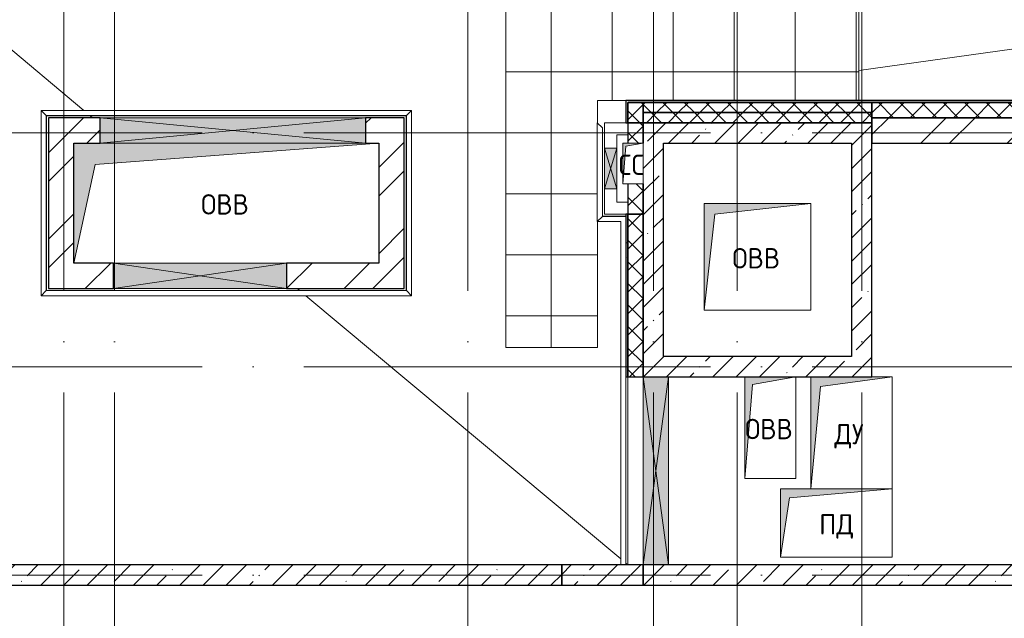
# Model space of a CAD drawing. Header units: millimetres. Extents: x -30540 to 150652, y -11730 to 123410.
# Tile 96 of 113: x 88373 to 98057, y 75025 to 80914. Entities that reach past the tile are written whole.
import ezdxf

# ---------------------------------------------------------------- set-up
doc = ezdxf.new("R2010")
doc.units = ezdxf.units.MM
doc.linetypes.add('ADSK_Линия сетки', pattern=[5000, 4000, -500, 0, -500])
for name, color, linetype, lineweight in [('A-____-NOTE-TEXT', 7, 'Continuous', 18), ('A-GENM-____-OTLN', 7, 'Continuous', 18), ('A-GLAZ-____-MCUT', 7, 'Continuous', 9), ('A-GLAZ-____-OTLN', 7, 'Continuous', 18), ('A-ROOF-____-OTLN', 7, 'Continuous', 18), ('A-ROOF-____-PATT', 7, 'Continuous', 18), ('A-WALL-____-MCUT', 7, 'Continuous', 40), ('A-WALL-____-OTLN', 7, 'Continuous', 18), ('A-WALL-____-PATT', 7, 'Continuous', 40), ('M-EQPM-____-OTLN', 7, 'Continuous', 18), ('S-GRID-____-OTLN', 7, 'Continuous', 9)]:
    doc.layers.add(name, color=color, linetype=linetype, lineweight=lineweight)
doc.styles.add('GOST Common', font='GOST_Common.ttf', dxfattribs={"height": 200})
pattern_1 = [(45, (0, 0), (-228.0985, 228.0985), []), (45, (228.1, 0), (-228.0985, 228.0985), [403.225, -80.645, 6.706, -73.939])]
pattern_2 = [(45, (0, 0), (-106.06602, 106.06602), []), (135, (0, 0), (-106.06602, -106.06602), [])]
pattern_3 = [(45, (0, 0), (-424.264, 424.264), []), (45, (0, 282.8), (-424.264, 424.264), [])]
pattern_4 = [(0, (0, 0), (406.4, 101.6), [6.706, -298.094, 6.706, -298.094, -1625.6]), (0, (0, 0), (406.4, 101.6), [-609.6, 6.706, -602.894, 6.706, -298.094, -711.2]), (0, (0, 0), (406.4, 101.6), [-1524, 6.706, -196.494, 6.706, -501.294]), (120, (152.4, 50.8), (-291.18818, 301.152724), [6.706, -298.094, 6.706, -298.094, -1625.6]), (120, (152.4, 50.8), (-291.18818, 301.152724), [-609.6, 6.706, -602.894, 6.706, -298.094, -711.2]), (120, (152.4, 50.8), (-291.18818, 301.152724), [-1524, 6.706, -196.494, 6.706, -501.294]), (240, (203.2, 254), (-115.21182, -402.752724), [6.706, -298.094, 6.706, -298.094, -1625.6]), (240, (203.2, 254), (-115.21182, -402.752724), [-609.6, 6.706, -602.894, 6.706, -298.094, -711.2]), (240, (203.2, 254), (-115.21182, -402.752724), [-1524, 6.706, -196.494, 6.706, -501.294])]

# ---------------------------------------------------------------- blocks, each defined once
blk = doc.blocks.new('АР_Канал вертикальный прямоугольный - ПД-7456002-Кровля ЭЛ')
at = {"layer": 'M-EQPM-____-OTLN', "lineweight": 13, "true_color": 0xe2e2e2}
blk.add_hatch(color=254, dxfattribs=at).paths.add_polyline_path([(-550, -337.5), (-461.25, 248.75), (550, 337.5), (-550, 337.5), (-550, -153.02)])
at = {"layer": 'M-EQPM-____-OTLN', "color": 253, "lineweight": 13, "true_color": 0xaaaaaa}
for p, q in [((550, 337.5), (-550, 337.5)), ((-550, 337.5), (-550, -337.5)), ((550, 337.5), (-550, 337.5)), ((-550, 337.5), (-550, -337.5)), ((-550, -337.5), (-550, 337.5)), ((-550, 337.5), (550, 337.5)), ((-461.25, 248.75), (550, 337.5)), ((-461.25, 248.75), (550, 337.5)), ((550, -337.5), (550, 337.5)), ((550, 337.5), (550, -337.5)), ((-550, -337.5), (-461.25, 248.75)), ((-550, -337.5), (-461.25, 248.75)), ((-550, -337.5), (550, -337.5)), ((550, -337.5), (-550, -337.5))]:
    blk.add_line(p, q, dxfattribs=at)
blk = doc.blocks.new('АР_Канал вертикальный прямоугольный - ДУ-6135755-Кровля ЭЛ')
at = {"layer": 'M-EQPM-____-OTLN', "lineweight": 13, "true_color": 0xe2e2e2}
blk.add_hatch(color=254, dxfattribs=at).paths.add_polyline_path([(-400, -550), (-305, 455), (400, 550), (-400, 550)])
at = {"layer": 'M-EQPM-____-OTLN', "color": 253, "lineweight": 13, "true_color": 0xaaaaaa}
for p, q in [((-400, 550), (-400, -550)), ((-400, 550), (-400, -550)), ((-400, -550), (-400, 550)), ((-305, 455), (400, 550)), ((-305, 455), (400, 550)), ((400, 550), (200, 550)), ((400, 550), (200, 550)), ((200, 550), (400, 550)), ((400, -550), (400, 550)), ((400, 550), (400, -550)), ((-400, -550), (-305, 455)), ((-400, -550), (-305, 455))]:
    blk.add_line(p, q, dxfattribs=at)
blk = doc.blocks.new('АР_Канал вертикальный прямоугольный - ОВВ-6135778-Кровля ЭЛ')
at = {"layer": 'M-EQPM-____-OTLN', "lineweight": 13, "true_color": 0xe2e2e2}
blk.add_hatch(color=254, dxfattribs=at).paths.add_polyline_path([(-250, -500), (-175, 425), (250, 500), (-250, 500)])
at = {"layer": 'M-EQPM-____-OTLN', "color": 253, "lineweight": 13, "true_color": 0xaaaaaa}
for p, q in [((-250, 500), (-250, -500)), ((-250, 500), (-250, -500)), ((-250, -500), (-250, 500)), ((-175, 425), (250, 500)), ((-175, 425), (250, 500)), ((250, -500), (250, 500)), ((250, 500), (250, -500)), ((-250, -500), (-175, 425)), ((-250, -500), (-175, 425)), ((-250, -500), (250, -500)), ((250, -500), (-250, -500))]:
    blk.add_line(p, q, dxfattribs=at)
blk = doc.blocks.new('АР_Канал вертикальный прямоугольный1 - ОВВ-7849005-Кровля ЭЛ')
at = {"layer": 'M-EQPM-____-OTLN', "lineweight": 13, "true_color": 0xe2e2e2}
blk.add_hatch(color=254, dxfattribs=at).paths.add_polyline_path([(-525, -525), (-420, 420), (525, 525), (-525, 525), (-525, -124.2)])
at = {"layer": 'M-EQPM-____-OTLN', "color": 253, "lineweight": 13, "true_color": 0xaaaaaa}
for p, q in [((525, 525), (-525, 525)), ((-525, 525), (-525, -525)), ((525, 525), (-525, 525)), ((-525, 525), (-525, -525)), ((-525, -525), (-525, 525)), ((-525, 525), (525, 525)), ((-420, 420), (525, 525)), ((-420, 420), (525, 525)), ((525, -525), (525, 525)), ((525, 525), (525, -525)), ((-525, -525), (-420, 420)), ((-525, -525), (-420, 420)), ((-525, -525), (525, -525)), ((525, -525), (-525, -525))]:
    blk.add_line(p, q, dxfattribs=at)
blk = doc.blocks.new('АР_Отверстие прямоугольное - ВК-6807812-Кровля ЭЛ')
at = {"layer": 'A-GLAZ-____-OTLN', "lineweight": 13, "true_color": 0xf0f0f0}
blk.add_hatch(color=7, dxfattribs=at).paths.add_polyline_path([(-725, -125), (975, -125), (975, 125), (-725, 125)])
at = {"layer": 'A-GLAZ-____-MCUT', "color": 253, "lineweight": 15, "true_color": 0xaaaaaa}
for p, q in [((-725, 125), (-725, -125)), ((975, 125), (975, -125))]:
    blk.add_line(p, q, dxfattribs=at)
at = {"layer": 'A-GLAZ-____-OTLN', "color": 253, "lineweight": 5, "true_color": 0xaaaaaa}
for p, q in [((975, 125), (-725, -125)), ((-725, 125), (975, -125))]:
    blk.add_line(p, q, dxfattribs=at)
at = {"layer": 'A-GLAZ-____-OTLN', "color": 253, "lineweight": 13, "true_color": 0xaaaaaa}
for p, q in [((975, 125), (-725, 125)), ((-725, 125), (-725, -125)), ((975, -125), (975, 125)), ((-725, -125), (975, -125))]:
    blk.add_line(p, q, dxfattribs=at)
blk = doc.blocks.new('АР_Отверстие прямоугольное - ОВВ-7122935-Кровля ЭЛ')
at = {"layer": 'A-GLAZ-____-OTLN', "lineweight": 13, "true_color": 0xf0f0f0}
blk.add_hatch(color=7, dxfattribs=at).paths.add_polyline_path([(-525.1, 125), (-1180, 125), (-1180, -125), (1430, -125), (1430, 125)])
at = {"layer": 'A-GLAZ-____-MCUT', "color": 253, "lineweight": 15, "true_color": 0xaaaaaa}
for p, q in [((-1180, 125), (-1180, -125)), ((1430, 125), (1430, -125))]:
    blk.add_line(p, q, dxfattribs=at)
at = {"layer": 'A-GLAZ-____-OTLN', "color": 253, "lineweight": 5, "true_color": 0xaaaaaa}
for p, q in [((1430, 125), (-1180, -125)), ((-1180, 125), (1430, -125))]:
    blk.add_line(p, q, dxfattribs=at)
at = {"layer": 'A-GLAZ-____-OTLN', "color": 253, "lineweight": 13, "true_color": 0xaaaaaa}
for p, q in [((1430, 125), (-1180, 125)), ((-1180, 125), (-1180, -125)), ((1430, -125), (1430, 125)), ((-1180, -125), (1430, -125))]:
    blk.add_line(p, q, dxfattribs=at)
blk = doc.blocks.new('АР_Отверстие прямоугольное - ВК-8138655-Кровля ЭЛ')
at = {"layer": 'A-GLAZ-____-OTLN', "lineweight": 13, "true_color": 0xf0f0f0}
blk.add_hatch(color=7, dxfattribs=at).paths.add_polyline_path([(1050, -125), (1050, 125), (-800, 125), (-800, -125), (790.5, -125)])
at = {"layer": 'A-GLAZ-____-MCUT', "color": 253, "lineweight": 15, "true_color": 0xaaaaaa}
for p, q in [((-800, 125), (-800, -125)), ((1050, 125), (1050, -125))]:
    blk.add_line(p, q, dxfattribs=at)
at = {"layer": 'A-GLAZ-____-OTLN', "color": 253, "lineweight": 5, "true_color": 0xaaaaaa}
for p, q in [((1050, 125), (-800, -125)), ((-800, 125), (1050, -125))]:
    blk.add_line(p, q, dxfattribs=at)
at = {"layer": 'A-GLAZ-____-OTLN', "color": 253, "lineweight": 13, "true_color": 0xaaaaaa}
for p, q in [((1050, 125), (-800, 125)), ((-800, 125), (-800, -125)), ((1050, -125), (1050, 125)), ((-800, -125), (1050, -125))]:
    blk.add_line(p, q, dxfattribs=at)
blk = doc.blocks.new('АР_Канал вертикальный прямоугольный - СС-7689667-Кровля ЭЛ')
at = {"layer": 'M-EQPM-____-OTLN', "lineweight": 13, "true_color": 0xe2e2e2}
blk.add_hatch(color=254, dxfattribs=at).paths.add_polyline_path([(-100, -200), (-70, 170), (100, 200), (-100, 200), (-100, -76.4)])
at = {"layer": 'M-EQPM-____-OTLN', "color": 253, "lineweight": 13, "true_color": 0xaaaaaa}
for p, q in [((100, 200), (-100, 200)), ((-100, 200), (-100, -200)), ((100, 200), (-100, 200)), ((-100, 200), (-100, -200)), ((-100, -200), (-100, 200)), ((-100, 200), (100, 200)), ((-70, 170), (100, 200)), ((-70, 170), (100, 200)), ((100, -200), (100, 200)), ((100, 200), (100, -200)), ((-100, -200), (-70, 170)), ((-100, -200), (-70, 170)), ((-100, -200), (100, -200)), ((100, -200), (-100, -200))]:
    blk.add_line(p, q, dxfattribs=at)
blk = doc.blocks.new('АР_Отверстие прямоугольное - ВК-V55-Кровля ЭЛ')
at = {"layer": 'A-GLAZ-____-OTLN', "lineweight": 13, "true_color": 0xf0f0f0}
blk.add_hatch(color=7, dxfattribs=at).paths.add_polyline_path([(325, -60), (325, 60), (-75, 60), (-75, -60)])
at = {"layer": 'A-GLAZ-____-MCUT', "color": 253, "lineweight": 15, "true_color": 0xaaaaaa}
for p, q in [((-75, 60), (-75, -60)), ((325, 60), (325, -60))]:
    blk.add_line(p, q, dxfattribs=at)
at = {"layer": 'A-GLAZ-____-OTLN', "color": 253, "lineweight": 5, "true_color": 0xaaaaaa}
for p, q in [((325, 60), (-75, -60)), ((-75, 60), (325, -60))]:
    blk.add_line(p, q, dxfattribs=at)
at = {"layer": 'A-GLAZ-____-OTLN', "color": 253, "lineweight": 13, "true_color": 0xaaaaaa}
for p, q in [((325, 60), (-75, 60)), ((-75, 60), (-75, -60)), ((325, -60), (325, 60)), ((-75, -60), (325, -60))]:
    blk.add_line(p, q, dxfattribs=at)
blk = doc.blocks.new('АР_Канал вертикальный прямоугольный - ОВВ-7477462-Кровля ЭЛ')
at = {"layer": 'M-EQPM-____-OTLN', "lineweight": 13, "true_color": 0xe2e2e2}
blk.add_hatch(color=254, dxfattribs=at).paths.add_polyline_path([(-1500, -590), (-1291, 381), (1500, 590), (-1500, 590)])
at = {"layer": 'M-EQPM-____-OTLN', "color": 253, "lineweight": 13, "true_color": 0xaaaaaa}
for p, q in [((-1291, 381), (1500, 590)), ((-1291, 381), (1500, 590)), ((-1500, -590), (-1291, 381)), ((-1500, -590), (-1291, 381))]:
    blk.add_line(p, q, dxfattribs=at)
blk = doc.blocks.new('_GM_Dt-St-D_Фартук гнутый из оцинкованной стали_Пристенный_Тип 1__c-верхняя кромка с отгибом_ - ФС-1_3_50х70У100-1_5_t__RAL7016-8144683-Кровля ЭЛ')
at = {"layer": 'A-GENM-____-OTLN', "color": 253, "lineweight": 13, "true_color": 0xaaaaaa}
for p, q in [((0, -50), (50, 0)), ((50, 1.5), (50, 0)), ((921.5, 1.5), (50, 1.5)), ((921.5, 0), (50, 0)), ((921.5, 0), (921.5, 1.5)), ((921.5, 0), (971.5, -50)), ((971.5, -50), (0, -50))]:
    blk.add_line(p, q, dxfattribs=at)
blk = doc.blocks.new('_GM_Dt-St-D_Фартук гнутый из оцинкованной стали_Пристенный_Тип 1__c-верхняя кромка с отгибом_ - ФС-1_3_50х70У100-1_5_t__RAL7016-8144670-Кровля ЭЛ')
at = {"layer": 'A-GENM-____-OTLN', "color": 253, "lineweight": 13, "true_color": 0xaaaaaa}
for p, q in [((0, 1.5), (0, 0)), ((3430, 0), (0, 0)), ((3430, 1.5), (1580, 1.5)), ((3430, -50), (50, -50))]:
    blk.add_line(p, q, dxfattribs=at)
blk = doc.blocks.new('_GM_Dt-St-D_Фартук гнутый из оцинкованной стали_Пристенный_Тип 1__c-верхняя кромка с отгибом_ - ФС-1_3_50х70У100-1_5_t__RAL7016-8145062-Кровля ЭЛ')
at = {"layer": 'A-GENM-____-OTLN', "color": 253, "lineweight": 13, "true_color": 0xaaaaaa}
for p, q in [((0, 0), (231.5, 0)), ((50, 50), (281.5, 50)), ((281.5, 50), (231.5, 0)), ((231.5, -1.5), (231.5, 0)), ((0, -1.5), (231.5, -1.5))]:
    blk.add_line(p, q, dxfattribs=at)
blk = doc.blocks.new('_GM_Dt-St-D_Фартук гнутый из оцинкованной стали_Пристенный_Тип 1__c-верхняя кромка с отгибом_ - ФС-1_3_50х70У100-1_5_t__RAL7016-7676561-Кровля ЭЛ')
at = {"layer": 'A-GENM-____-OTLN', "color": 253, "lineweight": 13, "true_color": 0xaaaaaa}
for p, q in [((0, 50), (1823, 50)), ((50, 0), (0, 50)), ((50, 0), (1773, 0)), ((50, 0), (50, -1.5)), ((1823, 50), (1773, 0)), ((1773, -1.5), (1773, 0)), ((50, -1.5), (1773, -1.5))]:
    blk.add_line(p, q, dxfattribs=at)
blk = doc.blocks.new('_GM_Dt-St-D_Фартук гнутый из оцинкованной стали_Пристенный_Тип 1__c-верхняя кромка с отгибом_ - ФС-1_3_50х70У100-1_5_t__RAL7016-7676612-Кровля ЭЛ')
at = {"layer": 'A-GENM-____-OTLN', "color": 253, "lineweight": 13, "true_color": 0xaaaaaa}
for p, q in [((0, 50), (3643, 50)), ((50, 0), (0, 50)), ((50, 0), (3593, 0)), ((50, 0), (50, -1.5)), ((3643, 50), (3593, 0)), ((3593, -1.5), (3593, 0)), ((50, -1.5), (3593, -1.5))]:
    blk.add_line(p, q, dxfattribs=at)
blk = doc.blocks.new('_GM_Dt-St-D_Фартук гнутый из оцинкованной стали_Пристенный_Тип 1__c-верхняя кромка с отгибом_ - ФС-1_3_50х70У100-1_5_t__RAL7016-7676693-Кровля ЭЛ')
at = {"layer": 'A-GENM-____-OTLN', "color": 253, "lineweight": 13, "true_color": 0xaaaaaa}
for p, q in [((50, 1.5), (50, 0)), ((3593, 1.5), (50, 1.5)), ((3593, 0), (50, 0)), ((3593, 0), (3593, 1.5)), ((3593, 0), (3643, -50)), ((0, -50), (50, 0)), ((3643, -50), (0, -50))]:
    blk.add_line(p, q, dxfattribs=at)
blk = doc.blocks.new('_GM_Dt-St-D_Фартук гнутый из оцинкованной стали_Пристенный_Тип 1__c-верхняя кромка с отгибом_ - ФС-1_3_50х70У100-1_5_t__RAL7016-7676576-Кровля ЭЛ')
at = {"layer": 'A-GENM-____-OTLN', "color": 253, "lineweight": 13, "true_color": 0xaaaaaa}
for p, q in [((50, 1.5), (50, 0)), ((1773, 1.5), (50, 1.5)), ((1773, 0), (50, 0)), ((1773, 0), (1773, 1.5)), ((1773, 0), (1823, -50)), ((0, -50), (50, 0)), ((1823, -50), (0, -50))]:
    blk.add_line(p, q, dxfattribs=at)
blk = doc.blocks.new('Наметкина 10_РД_АР_К3_отсоединено_rvt-1-Кровля ЭЛ')
at = {"layer": 'A-ROOF-____-PATT', "lineweight": 5, "true_color": 0xd2d2d2}
h = blk.add_hatch(dxfattribs=at)
h.set_pattern_fill('FP_14', color=254, style=0, pattern_type=2)
h.set_pattern_definition([(0, (0, 0), (0, 600), []), (90, (0, 0), (-600, 4e-14), [])])
h.paths.add_polyline_path([(84989.6, 76250), (85101.5, 76250), (85101.5, 85261), (88675.3, 85261), (88675.3, 89725), (95725.3, 89725), (95725.3, 86171.5), (95751.8, 86171.5), (95751.8, 81328.5), (95725.3, 81328.5), (95725.3, 81020), (93155.3, 81020), (93155.3, 77690), (94055.3, 77690), (94055.3, 80120), (96625.3, 80120), (96625.3, 85950), (99800.3, 85950), (99800.3, 88410), (103091.7, 88410), (103091.7, 81075), (102295.3, 81075), (102295.3, 81065), (102045.3, 81065), (102045.3, 81075), (100100.3, 81075), (100100.3, 80175), (108900.3, 80175), (108900.3, 81422), (113980.3, 81422), (113980.3, 78900), (125861.4, 78900), (125861.4, 89310), (109999.3, 89310), (109999.3, 92647.9), (103091.7, 92647.9), (103091.7, 89310), (96676.3, 89310), (96676.3, 90625), (75676.8, 90625), (75676.8, 89725), (87775.3, 89725), (87775.3, 86161), (84201.5, 86161), (84201.5, 81350), (82201.5, 81350), (82201.5, 80390), (75135.3, 80390), (75135.3, 82150), (66605.3, 82150), (66605.3, 85800), (69728.8, 85800), (69728.8, 86800), (65705.3, 86800), (65705.3, 85850), (65735.3, 85850), (65735.3, 85550), (65705.3, 85550), (65705.3, 83050), (65735.3, 83050), (65735.3, 82750), (65705.3, 82750), (65705.3, 81250), (73695.3, 81250), (73695.3, 79490), (82201.5, 79490), (82201.5, 78250), (84331.5, 78250), (84331.5, 76250)])
h.paths.add_polyline_path([(114880.3, 79800), (114880.3, 82322), (108000.3, 82322), (108000.3, 81075), (104005.3, 81075), (104005.3, 91747.9), (109099.3, 91747.9), (109099.3, 85625.1), (114880.3, 85625.1), (114880.3, 88410), (124961.4, 88410), (124961.4, 85826.5), (125006.8, 85826.5), (125006.8, 83673.5), (124961.4, 83673.5), (124961.4, 79800), (117687.1, 79800)])
h.paths.add_polyline_path([(97735.3, 86000), (97705.3, 86000), (97705.3, 86300), (98005.3, 86300), (98005.3, 86000)])
h.paths.add_polyline_path([(113599.9, 86525.1), (109999.3, 86525.1), (109999.3, 88410), (113980.3, 88410), (113980.3, 86525.1)])
h.paths.add_polyline_path([(75625.3, 89725), (75625.3, 90625), (75605.3, 90625), (75605.3, 89725)])
at = {"layer": 'A-WALL-____-PATT', "lineweight": 5, "true_color": 0xaaaaaa}
h = blk.add_hatch(dxfattribs=at)
h.set_pattern_fill('FP_16', color=253, style=0, pattern_type=2)
h.set_pattern_definition(pattern_4)
h.paths.add_polyline_path([(105425.5, 80100), (107355.3, 80100), (107355.3, 80120), (94355.3, 80120), (94355.3, 80100), (101338.3, 80100)])
h = blk.add_hatch(dxfattribs=at)
h.set_pattern_fill('FP_13', color=253, style=0, pattern_type=2)
h.set_pattern_definition(pattern_2)
h.paths.add_polyline_path([(94505.3, 79900), (94505.3, 80100), (94355.3, 80100), (94355.3, 79900)])
h = blk.add_hatch(dxfattribs=at)
h.set_pattern_fill('FP_13', color=253, style=0, pattern_type=2)
h.set_pattern_definition(pattern_2)
h.paths.add_polyline_path([(96755.3, 80000), (96755.3, 80100), (94505.3, 80100), (94505.3, 80000), (95207.6, 80000)])
h = blk.add_hatch(dxfattribs=at)
h.set_pattern_fill('FP_13', color=253, style=0, pattern_type=2)
h.set_pattern_definition(pattern_2)
h.paths.add_polyline_path([(107355.3, 79950), (107355.3, 80100), (96755.3, 80100), (96755.3, 79950), (107205.3, 79950)])
h = blk.add_hatch(dxfattribs=at)
h.set_pattern_fill('FP_13', color=253, style=0, pattern_type=2)
h.set_pattern_definition(pattern_2)
h.paths.add_polyline_path([(96755.3, 79900), (96755.3, 80000), (94505.3, 80000), (94505.3, 79900), (95207.6, 79900)])
h = blk.add_hatch(dxfattribs=at)
h.set_pattern_fill('FP_12', color=253, style=0, pattern_type=2)
h.set_pattern_definition(pattern_3)
h.paths.add_polyline_path([(92155.3, 79700), (92155.3, 79950), (91775.3, 79950), (91775.3, 79700), (91905.3, 79700)])
h.paths.add_polyline_path([(88655.3, 79700), (89165.3, 79700), (89165.3, 79950), (88655.3, 79950)])
h = blk.add_hatch(dxfattribs=at)
h.set_pattern_fill('FP_13', color=253, style=0, pattern_type=2)
h.set_pattern_definition(pattern_2)
h.paths.add_polyline_path([(94355.3, 79000), (94505.3, 79000), (94505.3, 79300), (94355.3, 79300)])
h.paths.add_polyline_path([(94505.3, 79700), (94505.3, 79900), (94355.3, 79900), (94355.3, 79700)])
h = blk.add_hatch(dxfattribs=at)
h.set_pattern_fill('FP_11', color=253, style=0, pattern_type=2)
h.set_pattern_definition(pattern_1)
h.paths.add_polyline_path([(96555.3, 79700), (96555.3, 79900), (94505.3, 79900), (94505.3, 79700), (95207.6, 79700)])
h = blk.add_hatch(dxfattribs=at)
h.set_pattern_fill('FP_11', color=253, style=0, pattern_type=2)
h.set_pattern_definition(pattern_1)
h.paths.add_polyline_path([(96555.3, 77600), (96755.3, 77600), (96755.3, 79900), (96555.3, 79900), (96555.3, 78700.8)])
h = blk.add_hatch(dxfattribs=at)
h.set_pattern_fill('FP_12', color=253, style=0, pattern_type=2)
h.set_pattern_definition(pattern_3)
h.paths.add_polyline_path([(98905.3, 79700), (98905.3, 79950), (96755.3, 79950), (96755.3, 79700), (97251.2, 79700)])
h = blk.add_hatch(dxfattribs=at)
h.set_pattern_fill('FP_12', color=253, style=0, pattern_type=2)
h.set_pattern_definition(pattern_3)
h.paths.add_polyline_path([(88905.3, 78520), (88905.3, 79700), (88655.3, 79700), (88655.3, 78520)])
h = blk.add_hatch(dxfattribs=at)
h.set_pattern_fill('FP_12', color=253, style=0, pattern_type=2)
h.set_pattern_definition(pattern_3)
h.paths.add_polyline_path([(92155.3, 78270), (92155.3, 79700), (91905.3, 79700), (91905.3, 78270)])
h = blk.add_hatch(dxfattribs=at)
h.set_pattern_fill('FP_11', color=253, style=0, pattern_type=2)
h.set_pattern_definition(pattern_1)
h.paths.add_polyline_path([(94705.3, 77400), (94705.3, 79700), (94505.3, 79700), (94505.3, 77400)])
h = blk.add_hatch(dxfattribs=at)
h.set_pattern_fill('FP_16', color=253, style=0, pattern_type=2)
h.set_pattern_definition(pattern_4)
h.paths.add_polyline_path([(94355.3, 77400), (94355.3, 79000), (94335.3, 79000), (94335.3, 77400)])
h = blk.add_hatch(dxfattribs=at)
h.set_pattern_fill('FP_13', color=253, style=0, pattern_type=2)
h.set_pattern_definition(pattern_2)
h.paths.add_polyline_path([(94505.3, 77400), (94505.3, 79000), (94355.3, 79000), (94355.3, 77400)])
h = blk.add_hatch(dxfattribs=at)
h.set_pattern_fill('FP_12', color=253, style=0, pattern_type=2)
h.set_pattern_definition(pattern_3)
h.paths.add_polyline_path([(90995.3, 78270), (91905.3, 78270), (91905.3, 78520), (90995.3, 78520)])
h.paths.add_polyline_path([(89295.3, 78270), (89295.3, 78520), (88655.3, 78520), (88655.3, 78270), (89076.8, 78270)])
h = blk.add_hatch(dxfattribs=at)
h.set_pattern_fill('FP_11', color=253, style=0, pattern_type=2)
h.set_pattern_definition(pattern_1)
h.paths.add_polyline_path([(94755.3, 77400), (96755.3, 77400), (96755.3, 77600), (94705.3, 77600), (94705.3, 77400)])
h = blk.add_hatch(dxfattribs=at)
h.set_pattern_fill('FP_11', color=253, style=0, pattern_type=2)
h.set_pattern_definition(pattern_1)
h.paths.add_polyline_path([(93705.3, 75350), (93705.3, 75550), (63825.3, 75550), (63825.3, 75350), (84989.6, 75350)])
h = blk.add_hatch(dxfattribs=at)
h.set_pattern_fill('FP_11', color=253, style=0, pattern_type=2)
h.set_pattern_definition(pattern_1)
h.paths.add_polyline_path([(94505.3, 75350), (94505.3, 75550), (93705.3, 75550), (93705.3, 75350)])
h = blk.add_hatch(dxfattribs=at)
h.set_pattern_fill('FP_11', color=253, style=0, pattern_type=2)
h.set_pattern_definition(pattern_1)
h.paths.add_polyline_path([(106955.3, 75350), (107205.3, 75350), (107205.3, 75550), (94505.3, 75550), (94505.3, 75350), (101338.3, 75350)])
at = {"layer": 'A-ROOF-____-OTLN', "color": 253, "lineweight": 13, "true_color": 0xaaaaaa}
for p, q in [((96625.3, 85950), (96625.3, 80120)), ((85101.5, 83283.2), (89004.6, 80021.5)), ((93155.3, 77690), (93155.3, 81020)), ((96625.3, 80413), (99447.9, 80808.5)), ((94055.3, 79898.5), (94055.3, 80120)), ((94335.3, 80120), (94055.3, 80120)), ((89066.2, 79970), (89090.1, 79950)), ((94055.3, 77690), (94055.3, 78928.5)), ((91100.5, 78270), (91124.4, 78250)), ((91186, 78198.5), (94283.8, 75609.8)), ((94055.3, 77690), (93155.3, 77690)), ((94335.3, 75566.7), (94355.3, 75550))]:
    blk.add_line(p, q, dxfattribs=at)
at = {"layer": 'A-WALL-____-MCUT', "color": 253, "lineweight": 30, "true_color": 0xaaaaaa}
for p, q in [((94335.3, 80120), (94335.3, 79900)), ((94355.3, 80120), (94335.3, 80120)), ((107355.3, 80120), (94355.3, 80120)), ((94355.3, 80100), (107355.3, 80100)), ((94355.3, 79900), (94355.3, 80100)), ((94355.3, 80100), (94355.3, 79900)), ((94505.3, 80100), (94355.3, 80100)), ((96755.3, 80100), (94505.3, 80100)), ((94505.3, 80100), (94505.3, 80000)), ((94505.3, 79900), (94505.3, 80100)), ((107355.3, 80100), (96755.3, 80100)), ((96755.3, 80100), (96755.3, 79950)), ((96755.3, 80000), (96755.3, 80100)), ((94505.3, 80000), (96755.3, 80000)), ((96755.3, 80000), (94505.3, 80000)), ((94505.3, 80000), (94505.3, 79900)), ((96755.3, 79900), (96755.3, 80000)), ((89165.3, 79950), (88655.3, 79950)), ((88655.3, 79950), (88655.3, 79700)), ((89165.3, 79700), (89165.3, 79950)), ((92155.3, 79950), (91775.3, 79950)), ((91775.3, 79950), (91775.3, 79700)), ((92155.3, 79700), (92155.3, 79950)), ((94335.3, 79900), (94355.3, 79900)), ((94355.3, 79900), (94505.3, 79900)), ((94355.3, 79900), (94355.3, 79700)), ((94505.3, 79900), (94355.3, 79900)), ((96555.3, 79900), (94505.3, 79900)), ((94505.3, 79900), (94505.3, 79700)), ((94505.3, 79900), (96755.3, 79900)), ((94505.3, 79700), (94505.3, 79900)), ((96755.3, 79900), (96555.3, 79900)), ((96755.3, 79950), (107205.3, 79950)), ((98905.3, 79950), (96755.3, 79950)), ((96755.3, 79950), (96755.3, 79700)), ((96755.3, 77600), (96755.3, 79900)), ((88655.3, 79700), (88655.3, 78520)), ((88905.3, 79700), (89165.3, 79700)), ((88905.3, 78520), (88905.3, 79700)), ((91775.3, 79700), (91905.3, 79700)), ((91905.3, 79700), (91905.3, 78520)), ((92155.3, 78270), (92155.3, 79700)), ((94705.3, 77600), (94705.3, 79700)), ((94705.3, 79700), (96555.3, 79700)), ((96555.3, 79700), (96555.3, 77600)), ((96755.3, 79700), (98905.3, 79700)), ((94355.3, 79300), (94355.3, 79000)), ((94505.3, 79300), (94505.3, 77400)), ((94505.3, 79000), (94505.3, 79300)), ((94335.3, 79000), (94335.3, 77400)), ((94355.3, 79000), (94335.3, 79000)), ((94355.3, 77400), (94355.3, 79000)), ((94355.3, 79000), (94355.3, 77400)), ((94505.3, 79000), (94355.3, 79000)), ((94355.3, 79000), (94505.3, 79000)), ((94505.3, 77400), (94505.3, 79000)), ((88655.3, 78520), (88655.3, 78270)), ((89295.3, 78520), (88905.3, 78520)), ((89295.3, 78270), (89295.3, 78520)), ((91905.3, 78520), (90995.3, 78520)), ((90995.3, 78520), (90995.3, 78270)), ((88655.3, 78270), (89295.3, 78270)), ((90995.3, 78270), (91905.3, 78270)), ((91905.3, 78270), (92155.3, 78270)), ((96555.3, 77600), (94705.3, 77600)), ((96755.3, 77400), (96755.3, 77600)), ((94335.3, 77400), (94355.3, 77400)), ((94355.3, 77400), (94505.3, 77400)), ((94505.3, 77400), (94705.3, 77400)), ((94705.3, 77400), (94755.3, 77400)), ((94755.3, 77400), (96755.3, 77400)), ((93705.3, 75550), (63825.3, 75550)), ((93705.3, 75350), (93705.3, 75550)), ((94505.3, 75550), (93705.3, 75550)), ((93705.3, 75550), (93705.3, 75350)), ((94505.3, 75350), (94505.3, 75550)), ((94755.3, 75550), (94505.3, 75550)), ((94505.3, 75550), (94505.3, 75350)), ((106955.3, 75550), (94755.3, 75550)), ((63825.3, 75350), (93705.3, 75350)), ((93705.3, 75350), (94505.3, 75350)), ((94505.3, 75350), (107205.3, 75350))]:
    blk.add_line(p, q, dxfattribs=at)
at = {"layer": 'A-WALL-____-OTLN', "color": 253, "lineweight": 13, "true_color": 0xaaaaaa}
for p, q in [((89165.3, 79950), (91775.3, 79950)), ((89165.3, 79950), (89165.3, 79700)), ((91775.3, 79700), (91775.3, 79950)), ((94125.3, 79900), (94335.3, 79900)), ((94125.3, 79900), (94125.3, 79780)), ((94125.3, 79650), (94125.3, 79780)), ((94245.3, 79780), (94245.3, 79650)), ((94355.3, 79780), (94245.3, 79780)), ((91775.3, 79700), (89165.3, 79700)), ((94125.3, 79250), (94125.3, 79650)), ((94125.3, 79650), (94245.3, 79650)), ((94245.3, 79650), (94125.3, 79650)), ((94245.3, 79650), (94245.3, 79250)), ((94125.3, 79120), (94125.3, 79250)), ((94245.3, 79250), (94125.3, 79250)), ((94125.3, 79250), (94245.3, 79250)), ((94245.3, 79250), (94245.3, 79120)), ((94125.3, 79120), (94125.3, 79000)), ((94245.3, 79120), (94355.3, 79120)), ((94335.3, 79000), (94125.3, 79000)), ((89295.3, 78520), (90995.3, 78520)), ((89295.3, 78520), (89295.3, 78270)), ((90995.3, 78270), (90995.3, 78520)), ((90995.3, 78270), (89295.3, 78270)), ((94355.3, 75550), (94355.3, 77400)), ((94505.3, 77400), (94505.3, 75550)), ((94355.3, 75550), (94505.3, 75550))]:
    blk.add_line(p, q, dxfattribs=at)
at = {"layer": 'A-GENM-____-OTLN', "color": 253, "lineweight": 13, "true_color": 0xaaaaaa}
for name, p, rotation in [('_GM_Dt-St-D_Фартук гнутый из оцинкованной стали_Пристенный_Тип 1__c-верхняя кромка с отгибом_ - ФС-1_3_50х70У100-1_5_t__RAL7016-7676693-Кровля ЭЛ', (92226.8, 79971.5), 180), ('_GM_Dt-St-D_Фартук гнутый из оцинкованной стали_Пристенный_Тип 1__c-верхняя кромка с отгибом_ - ФС-1_3_50х70У100-1_5_t__RAL7016-7676576-Кровля ЭЛ', (88633.8, 80021.5), 269.9999999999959), ('_GM_Dt-St-D_Фартук гнутый из оцинкованной стали_Пристенный_Тип 1__c-верхняя кромка с отгибом_ - ФС-1_3_50х70У100-1_5_t__RAL7016-7676561-Кровля ЭЛ', (92176.8, 80021.5), 270.0000000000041), ('_GM_Dt-St-D_Фартук гнутый из оцинкованной стали_Пристенный_Тип 1__c-верхняя кромка с отгибом_ - ФС-1_3_50х70У100-1_5_t__RAL7016-8144683-Кровля ЭЛ', (94103.8, 79900), 269.9999999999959), ('_GM_Dt-St-D_Фартук гнутый из оцинкованной стали_Пристенный_Тип 1__c-верхняя кромка с отгибом_ - ФС-1_3_50х70У100-1_5_t__RAL7016-8145062-Кровля ЭЛ', (94335.3, 78978.5), 180), ('_GM_Dt-St-D_Фартук гнутый из оцинкованной стали_Пристенный_Тип 1__c-верхняя кромка с отгибом_ - ФС-1_3_50х70У100-1_5_t__RAL7016-8144670-Кровля ЭЛ', (94333.8, 78980), 269.9999999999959), ('_GM_Dt-St-D_Фартук гнутый из оцинкованной стали_Пристенный_Тип 1__c-верхняя кромка с отгибом_ - ФС-1_3_50х70У100-1_5_t__RAL7016-7676612-Кровля ЭЛ', (92226.8, 78248.5), 180)]:
    blk.add_blockref(name, p, dxfattribs=dict(at, rotation=rotation))
at = {"layer": 'A-GLAZ-____-OTLN', "color": 253, "lineweight": 13, "true_color": 0xaaaaaa}
for name, p, rotation in [('АР_Отверстие прямоугольное - ОВВ-7122935-Кровля ЭЛ', (90595.3, 79825), 180), ('АР_Отверстие прямоугольное - ВК-V55-Кровля ЭЛ', (94185.3, 79575), 270), ('АР_Отверстие прямоугольное - ВК-8138655-Кровля ЭЛ', (94630.3, 76600), 269.9999999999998)]:
    blk.add_blockref(name, p, dxfattribs=dict(at, rotation=rotation))
blk.add_blockref('АР_Отверстие прямоугольное - ВК-6807812-Кровля ЭЛ', (90020.3, 78395), dxfattribs=at)
at = {"layer": 'M-EQPM-____-OTLN', "color": 253, "lineweight": 13, "true_color": 0xaaaaaa}
for name, p in [('АР_Канал вертикальный прямоугольный - ОВВ-7477462-Кровля ЭЛ', (90405.3, 79110)), ('АР_Канал вертикальный прямоугольный - СС-7689667-Кровля ЭЛ', (94405.3, 79500)), ('АР_Канал вертикальный прямоугольный1 - ОВВ-7849005-Кровля ЭЛ', (95630.3, 78580)), ('АР_Канал вертикальный прямоугольный - ОВВ-6135778-Кровля ЭЛ', (95755.3, 76900)), ('АР_Канал вертикальный прямоугольный - ДУ-6135755-Кровля ЭЛ', (96555.3, 76850)), ('АР_Канал вертикальный прямоугольный - ПД-7456002-Кровля ЭЛ', (96405.3, 75962.5))]:
    blk.add_blockref(name, p, dxfattribs=at)
at = {"layer": 'A-____-NOTE-TEXT', "color": 253, "lineweight": 5, "true_color": 0xaaaaaa, "char_height": 200, "attachment_point": 1, "style": 'GOST Common'}
for s, insert, width in [('СС', (94263.1, 79587.2), 352.742), ('ОВВ', (90157.1, 79197.2), 609.282), ('ОВВ', (95382.1, 78667.2), 609.282), ('ОВВ', (95507.1, 76987.2), 609.282), ('ДУ', (96386.1, 76937.2), 416.877), ('ПД', (96236.1, 76049.7), 416.877)]:
    blk.add_mtext(s, dxfattribs=dict(at, insert=insert, width=width))

msp = doc.modelspace()

# ---------------------------------------------------------------- linework, layer by layer
at = {"layer": 'S-GRID-____-OTLN', "color": 253, "linetype": 'ADSK_Линия сетки', "true_color": 0xaaaaaa}
for p, q in [((89305.3, 53245.6), (89305.3, 100101.1)), ((95430.3, 53245.6), (95430.3, 100101.1)), ((88805.3, 53245.6), (88805.3, 97561.1)), ((92780.3, 53245.6), (92780.3, 97561.1)), ((94605.3, 53245.6), (94605.3, 97561.1)), ((96655.3, 53245.6), (96655.3, 97561.1)), ((135169, 79800), (62296.8, 79800)), ((135169, 77500), (62296.8, 77500)), ((135169, 75450), (62296.8, 75450))]:
    msp.add_line(p, q, dxfattribs=at)

# ---------------------------------------------------------------- block references
at = {"lineweight": 5}
msp.add_blockref('Наметкина 10_РД_АР_К3_отсоединено_rvt-1-Кровля ЭЛ', (0, 0), dxfattribs=at)

doc.saveas('drawing.dxf')
